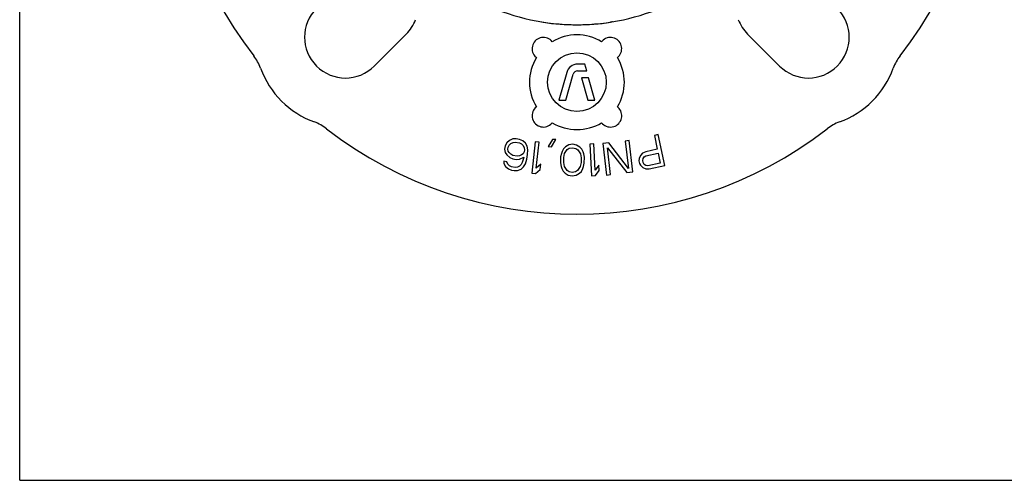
# Model space of a CAD drawing. Header units: inches. Extents: x 0 to 22, y 0 to 17.
# Tile 1 of 8: x 0 to 6.9, y 0 to 3.2. Entities that reach past the tile are written whole.
import ezdxf

# ---------------------------------------------------------------- set-up
doc = ezdxf.new("R2010")
doc.units = ezdxf.units.IN
doc.header["$LTSCALE"] = 1.21
doc.header["$MEASUREMENT"] = 0
doc.layers.get('0').update_dxf_attribs({"linetype": 'CONTINUOUS'})

msp = doc.modelspace()

# ---------------------------------------------------------------- linework, layer by layer
at = {"color": 7, "linetype": 'CONTINUOUS'}
for p, q in [((0, 0), (0, 17)), ((3.6388, 3.1987), (3.6509, 3.1958)), ((4.1303, 3.1977), (4.1209, 3.1958)), ((4.1332, 3.1988), (4.1303, 3.1977)), ((2.4726, 2.89), (2.6953, 3.1127)), ((5.0764, 3.1127), (5.2991, 2.89)), ((4.0686, 3.0709), (4.0578, 3.0596)), ((3.5921, 2.9599), (3.6034, 2.9491)), ((3.941, 2.9031), (3.8904, 2.9031)), ((3.9543, 2.8559), (3.941, 2.9031)), ((3.8146, 2.8457), (3.76, 2.6512)), ((3.8091, 2.6512), (3.8601, 2.8329)), ((3.8904, 2.8559), (3.9543, 2.8559)), ((3.9675, 2.8086), (3.9185, 2.8086)), ((3.9185, 2.8086), (3.9626, 2.6512)), ((4.0117, 2.6512), (3.9675, 2.8086)), ((3.76, 2.6512), (3.8091, 2.6512)), ((3.9626, 2.6512), (4.0117, 2.6512)), ((4.1796, 2.5944), (4.1684, 2.6052)), ((3.7031, 2.4834), (3.7139, 2.4946)), ((4.4531, 2.4114), (4.4261, 2.4058)), ((4.4261, 2.4058), (4.4463, 2.3093)), ((4.4983, 2.1955), (4.4531, 2.4114)), ((3.3979, 2.3553), (3.3848, 2.3338)), ((3.4148, 2.3714), (3.3979, 2.3553)), ((3.4066, 2.3252), (3.4136, 2.3382)), ((3.4136, 2.3382), (3.4251, 2.3505)), ((3.4398, 2.3813), (3.4148, 2.3714)), ((3.4251, 2.3505), (3.4403, 2.3574)), ((3.4633, 2.3819), (3.4398, 2.3813)), ((3.4403, 2.3574), (3.4547, 2.3596)), ((3.4547, 2.3596), (3.4864, 2.354)), ((3.4859, 2.3779), (3.4633, 2.3819)), ((3.5077, 2.3693), (3.4859, 2.3779)), ((3.4864, 2.354), (3.4991, 2.347)), ((3.4991, 2.347), (3.5111, 2.3354)), ((3.5279, 2.3515), (3.5077, 2.3693)), ((3.5111, 2.3354), (3.5177, 2.3199)), ((3.5383, 2.3306), (3.5279, 2.3515)), ((3.595, 2.3617), (3.5704, 2.1424)), ((3.6224, 2.3586), (3.595, 2.3617)), ((3.602, 2.1767), (3.6224, 2.3586)), ((3.716, 2.3782), (3.6847, 2.3288)), ((3.7076, 2.3271), (3.7389, 2.3765)), ((3.7389, 2.3765), (3.716, 2.3782)), ((3.8286, 2.3397), (3.8055, 2.3259)), ((3.8563, 2.344), (3.8286, 2.3397)), ((3.8838, 2.339), (3.8563, 2.344)), ((3.9066, 2.3246), (3.8838, 2.339)), ((4.0033, 2.3468), (3.9758, 2.3454)), ((3.9758, 2.3454), (3.9867, 2.1251)), ((4.0124, 2.1639), (4.0033, 2.3468)), ((4.1088, 2.3539), (4.0677, 2.3491)), ((4.0677, 2.3491), (4.0932, 2.1299)), ((4.2452, 2.176), (4.1088, 2.3539)), ((4.2503, 2.3703), (4.2229, 2.3671)), ((4.2229, 2.3671), (4.2452, 2.176)), ((4.2758, 2.1512), (4.2503, 2.3703)), ((3.3848, 2.3338), (3.3808, 2.3106)), ((3.3808, 2.3106), (3.3857, 2.2859)), ((3.3857, 2.2859), (3.3969, 2.2697)), ((3.3969, 2.2697), (3.4171, 2.2518)), ((3.4042, 2.3113), (3.4066, 2.3252)), ((3.4063, 2.2966), (3.4042, 2.3113)), ((3.4137, 2.2858), (3.4063, 2.2966)), ((3.4257, 2.2741), (3.4137, 2.2858)), ((3.4384, 2.2671), (3.4257, 2.2741)), ((3.4701, 2.2616), (3.4384, 2.2671)), ((3.4997, 2.2707), (3.4845, 2.2638)), ((3.5104, 2.2783), (3.4997, 2.2707)), ((3.5174, 2.2914), (3.5104, 2.2783)), ((3.5198, 2.3053), (3.5174, 2.2914)), ((3.5177, 2.3199), (3.5198, 2.3053)), ((3.5364, 2.2404), (3.5421, 2.2727)), ((3.5433, 2.3059), (3.5383, 2.3306)), ((3.5421, 2.2727), (3.5433, 2.3059)), ((3.6847, 2.3288), (3.7076, 2.3271)), ((3.7773, 2.2793), (3.7724, 2.2559)), ((3.7821, 2.2933), (3.7773, 2.2793)), ((3.7915, 2.312), (3.7821, 2.2933)), ((3.8055, 2.3259), (3.7915, 2.312)), ((3.7954, 2.2509), (3.8003, 2.279)), ((3.8003, 2.279), (3.819, 2.307)), ((3.819, 2.307), (3.8329, 2.3162)), ((3.8329, 2.3162), (3.856, 2.3206)), ((3.856, 2.3206), (3.8789, 2.3156)), ((3.8789, 2.3156), (3.8926, 2.306)), ((3.8926, 2.306), (3.9106, 2.2776)), ((3.9202, 2.3104), (3.9066, 2.3246)), ((3.9106, 2.2776), (3.9148, 2.2494)), ((3.9292, 2.2915), (3.9202, 2.3104)), ((3.9336, 2.2774), (3.9292, 2.2915)), ((3.9379, 2.2538), (3.9336, 2.2774)), ((4.0989, 2.3196), (4.2347, 2.1464)), ((4.1206, 2.1331), (4.0989, 2.3196)), ((4.3438, 2.283), (4.3287, 2.2655)), ((4.3653, 2.2923), (4.3438, 2.283)), ((4.4463, 2.3093), (4.3653, 2.2923)), ((4.3666, 2.2638), (4.4521, 2.2817)), ((4.4521, 2.2817), (4.4665, 2.2128)), ((3.3978, 2.2219), (3.3752, 2.2258)), ((3.3752, 2.2258), (3.3773, 2.2112)), ((3.3773, 2.2112), (3.3876, 2.1903)), ((3.4044, 2.2064), (3.3978, 2.2219)), ((3.4164, 2.1948), (3.4044, 2.2064)), ((3.4171, 2.2518), (3.4389, 2.2432)), ((3.4389, 2.2432), (3.4615, 2.2392)), ((3.4615, 2.2392), (3.485, 2.2399)), ((3.4845, 2.2638), (3.4701, 2.2616)), ((3.485, 2.2399), (3.5154, 2.2536)), ((3.4974, 2.2043), (3.4859, 2.1921)), ((3.5044, 2.2174), (3.4974, 2.2043)), ((3.5138, 2.2444), (3.5044, 2.2174)), ((3.5131, 2.1873), (3.5262, 2.2088)), ((3.5154, 2.2536), (3.5138, 2.2444)), ((3.5262, 2.2088), (3.5364, 2.2404)), ((3.6331, 2.2062), (3.602, 2.1767)), ((3.6289, 2.1689), (3.6331, 2.2062)), ((3.7724, 2.2559), (3.7719, 2.2137)), ((3.7719, 2.2137), (3.7762, 2.1901)), ((3.7949, 2.2181), (3.7954, 2.2509)), ((3.7992, 2.1898), (3.7949, 2.2181)), ((3.9144, 2.2166), (3.9095, 2.1885)), ((3.9148, 2.2494), (3.9144, 2.2166)), ((3.9325, 2.1882), (3.9374, 2.2116)), ((3.9374, 2.2116), (3.9379, 2.2538)), ((4.0383, 2.1981), (4.0124, 2.1639)), ((4.0402, 2.1606), (4.0383, 2.1981)), ((4.3191, 2.2443), (4.3174, 2.2295)), ((4.3174, 2.2295), (4.3213, 2.2112)), ((4.3287, 2.2655), (4.3191, 2.2443)), ((4.3213, 2.2112), (4.3287, 2.1983)), ((4.3287, 2.1983), (4.346, 2.1828)), ((4.3454, 2.2306), (4.347, 2.2453)), ((4.3483, 2.2168), (4.3454, 2.2306)), ((4.347, 2.2453), (4.3541, 2.2564)), ((4.3557, 2.204), (4.3483, 2.2168)), ((4.3541, 2.2564), (4.3666, 2.2638)), ((4.3666, 2.1967), (4.3557, 2.204)), ((4.4665, 2.2128), (4.381, 2.1949)), ((3.3876, 2.1903), (3.4078, 2.1724)), ((3.4078, 2.1724), (3.4296, 2.1638)), ((3.4292, 2.1878), (3.4164, 2.1948)), ((3.4563, 2.183), (3.4292, 2.1878)), ((3.4296, 2.1638), (3.4477, 2.1607)), ((3.4477, 2.1607), (3.4712, 2.1613)), ((3.4707, 2.1852), (3.4563, 2.183)), ((3.4859, 2.1921), (3.4707, 2.1852)), ((3.4712, 2.1613), (3.4962, 2.1712)), ((3.4962, 2.1712), (3.5131, 2.1873)), ((3.5704, 2.1424), (3.5978, 2.1394)), ((3.5978, 2.1394), (3.6289, 2.1689)), ((3.7762, 2.1901), (3.7806, 2.176)), ((3.7806, 2.176), (3.7896, 2.1571)), ((3.7896, 2.1571), (3.8032, 2.1429)), ((3.8172, 2.1615), (3.7992, 2.1898)), ((3.8032, 2.1429), (3.826, 2.1285)), ((3.8309, 2.1519), (3.8172, 2.1615)), ((3.8538, 2.1469), (3.8309, 2.1519)), ((3.8768, 2.1513), (3.8538, 2.1469)), ((3.8908, 2.1605), (3.8768, 2.1513)), ((3.8811, 2.1278), (3.9043, 2.1416)), ((3.9095, 2.1885), (3.8908, 2.1605)), ((3.9043, 2.1416), (3.9183, 2.1555)), ((3.9183, 2.1555), (3.9277, 2.1742)), ((3.9277, 2.1742), (3.9325, 2.1882)), ((4.0143, 2.1264), (4.0402, 2.1606)), ((4.0932, 2.1299), (4.1206, 2.1331)), ((4.2347, 2.1464), (4.2758, 2.1512)), ((4.346, 2.1828), (4.3669, 2.1728)), ((4.381, 2.1949), (4.3666, 2.1967)), ((4.3669, 2.1728), (4.3904, 2.1729)), ((4.3904, 2.1729), (4.4983, 2.1955)), ((3.826, 2.1285), (3.8535, 2.1234)), ((3.8535, 2.1234), (3.8811, 2.1278)), ((3.9867, 2.1251), (4.0143, 2.1264)), ((0, 0), (22, 0))]:
    msp.add_line(p, q, dxfattribs=at)
msp.add_circle((3.8859, 2.7771), 0.2047, dxfattribs=at)
for centre, radius, start, end in [((3.8859, 4.7061), 2.8504, 142.23416, 217.76584), ((3.8859, 4.7061), 2.8504, 322.23416, 37.76584), ((3.8859, 4.7061), 1.5276, 221.34009, 318.65991), ((2.2712, 3.0914), 0.2848, 135, 315), ((5.5005, 3.0914), 0.2848, 225, 45), ((2.4939, 3.3141), 0.2848, 315, 339.26764), ((3.8859, 4.7061), 1.5285, 261.1558, 278.8442), ((5.2778, 3.3141), 0.2848, 200.73242, 225), ((3.8859, 2.7771), 0.3307, 58.67428, 121.32572), ((3.652, 3.011), 0.0787, 38.16286, 220.44454), ((4.1197, 3.011), 0.0787, 308.16286, 130.44454), ((1.3836, 2.7675), 0.315, 20.0487, 37.76584), ((6.3881, 2.7675), 0.315, 142.23416, 159.9513), ((3.8859, 2.7771), 0.3307, 148.67428, 211.32572), ((3.8904, 2.8244), 0.0787, 90, 164.33052), ((3.8859, 2.7771), 0.3307, 328.67428, 31.32572), ((2.2712, 3.0914), 0.6299, 200.0487, 249.9513), ((3.8904, 2.8244), 0.0315, 90, 164.33052), ((5.5005, 3.0914), 0.6299, 290.0487, 339.9513), ((3.652, 2.5433), 0.0787, 128.16286, 310.44454), ((4.1197, 2.5433), 0.0787, 218.16286, 40.44454), ((1.9473, 2.2038), 0.315, 52.23416, 69.9513), ((3.8859, 2.7771), 0.3307, 238.67428, 301.32572), ((5.8244, 2.2038), 0.315, 110.0487, 127.76584), ((3.8859, 4.7061), 2.8504, 232.23416, 307.76584)]:
    msp.add_arc(centre, radius, start, end, dxfattribs=at)

doc.saveas('drawing.dxf')
